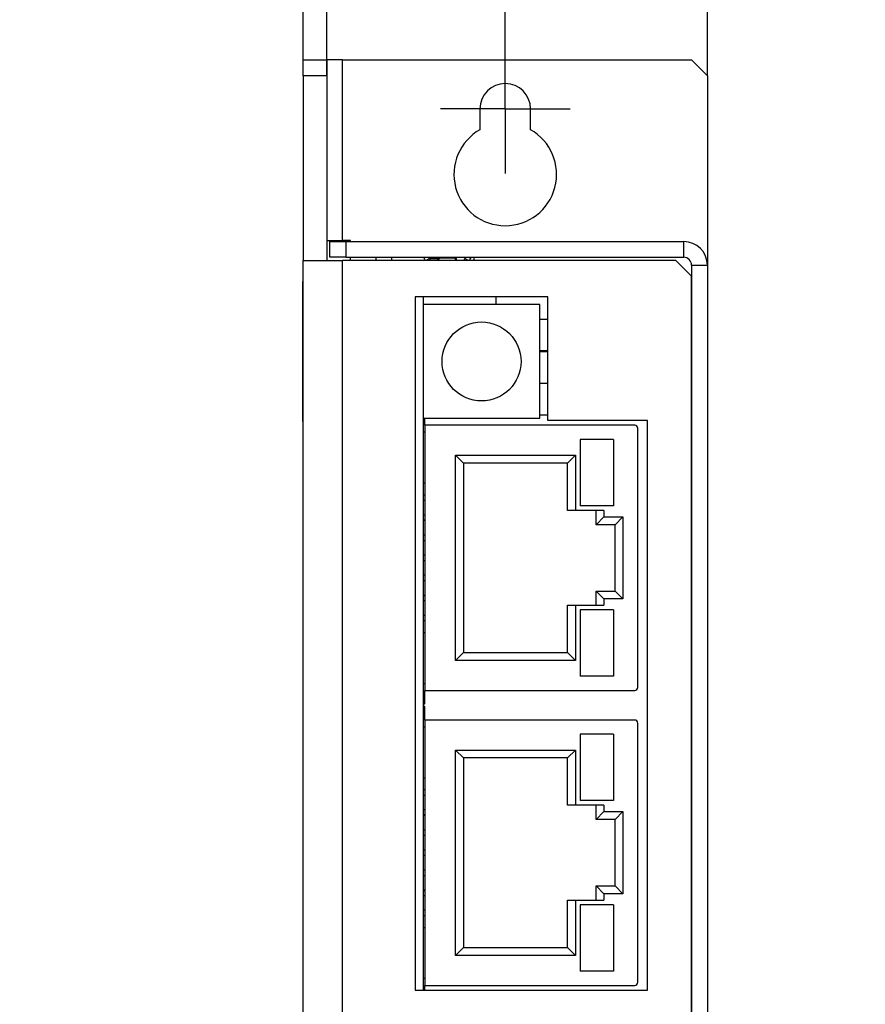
# Model space of a CAD drawing. Header units: millimetres. Extents: x 5 to 415, y 6 to 293.
# Tile 6 of 8: x 210 to 263, y 177 to 239. Entities that reach past the tile are written whole.
import ezdxf
from ezdxf.enums import TextEntityAlignment as Align

# ---------------------------------------------------------------- set-up
doc = ezdxf.new("R2010")
doc.units = ezdxf.units.MM
doc.layers.add('Default', color=7, linetype='Continuous')
doc.styles.add('SEACAD_Solid_Edge_ISO', font='seiso.ttf')
doc.dimstyles.new('DIN', dxfattribs={"dimtxt": 5, "dimasz": 5, "dimexe": 2.5, "dimexo": 0, "dimgap": 1.25, "dimtad": 1, "dimdec": 1, "dimtxsty": 'SEACAD_Solid_Edge_ISO', "dimblk1": '_SE_FILLED', "dimblk2": '_SE_FILLED', "dimsah": 1, "dimcen": 2.5, "dimadec": 0, "dimazin": 0, "dimtfac": 0.5, "dimtdec": 3, "dimtmove": 0, "dimatfit": 3, "dimfxl": 1, "dimarcsym": 0})

# ---------------------------------------------------------------- blocks, each defined once
blk = doc.blocks.new('SE57')
at = {"color": 7, "linetype": 'Continuous'}
for p, q in [((235.356, 223.991), (235.358, 223.988)), ((235.358, 223.988), (235.364, 223.978)), ((235.364, 223.978), (235.373, 223.962)), ((235.373, 223.962), (235.385, 223.94)), ((235.385, 223.94), (235.4, 223.914)), ((235.4, 223.914), (235.418, 223.884)), ((235.418, 223.884), (235.437, 223.851)), ((235.437, 223.851), (235.443, 223.841))]:
    blk.add_line(p, q, dxfattribs=at)
blk = doc.blocks.new('SE56')
blk.add_blockref('SE57', (0, 0))
blk = doc.blocks.new('SE59')
at = {"color": 7, "linetype": 'Continuous'}
for p, q in [((237.985, 224.001), (237.966, 223.968)), ((238.004, 224.034), (237.985, 224.001)), ((238.007, 224.039), (238.004, 224.034))]:
    blk.add_line(p, q, dxfattribs=at)
blk = doc.blocks.new('SE58')
blk.add_blockref('SE59', (0, 0))
blk = doc.blocks.new('SE61')
at = {"color": 7, "linetype": 'Continuous'}
for p, q in [((238.245, 223.851), (238.239, 223.841)), ((238.264, 223.884), (238.245, 223.851)), ((238.281, 223.914), (238.264, 223.884)), ((238.296, 223.94), (238.281, 223.914)), ((238.309, 223.962), (238.296, 223.94)), ((238.318, 223.978), (238.309, 223.962)), ((238.324, 223.988), (238.318, 223.978)), ((238.326, 223.991), (238.324, 223.988))]:
    blk.add_line(p, q, dxfattribs=at)
blk = doc.blocks.new('SE60')
blk.add_blockref('SE61', (0, 0))
blk = doc.blocks.new('SW_CENTERMARKSYMBOL_3')
at = {"color": 7, "linetype": 'Continuous'}
for p, q in [((4.1, 6.6), (4.1, 8.2)), ((4.1, 4.1), (4.1, 6.6)), ((1.6, 4.1), (0, 4.1)), ((4.1, 4.1), (1.6, 4.1)), ((4.1, 4.1), (4.1, 1.6)), ((4.1, 4.1), (6.6, 4.1)), ((6.6, 4.1), (8.2, 4.1)), ((4.1, 1.6), (4.1, 0))]:
    blk.add_line(p, q, dxfattribs=at)
blk = doc.blocks.new('DMBLK7')
at = {"layer": 'Default', "linetype": 'Continuous'}
for points in [[(222.716, 244.166), (222.716, 242.499), (227.716, 243.333)], [(234.216, 244.166), (229.216, 243.333), (234.216, 242.499)]]:
    blk.add_hatch(color=7, dxfattribs=at).paths.add_polyline_path(points)
at = {"layer": 'Default', "color": 7, "linetype": 'Continuous'}
for p, q in [((227.716, 235.541), (227.716, 245.833)), ((229.216, 235.541), (229.216, 245.833)), ((213.247, 243.333), (239.216, 243.333))]:
    blk.add_line(p, q, dxfattribs=at)
at = {"layer": 'Default', "color": 7, "linetype": 'Continuous', "style": 'SEACAD_Solid_Edge_ISO'}
blk.add_text('1,5', height=5, dxfattribs=at).set_placement((214.997, 249.583), align=Align.TOP_LEFT)
blk = doc.blocks.new('_SE_FILLED')
at = {"color": 0}
blk.add_line((0, 0), (-1, 0), dxfattribs=at)
blk.add_solid([(0, 0), (-1, -0.1665), (-1, 0.1665), (0, 0)], dxfattribs=at)
blk = doc.blocks.new('DMBLK8')
at = {"layer": 'Default', "linetype": 'Continuous'}
for points in [[(222.716, 252.874), (222.716, 251.208), (227.716, 252.041)], [(245.516, 252.874), (240.516, 252.041), (245.516, 251.208)]]:
    blk.add_hatch(color=7, dxfattribs=at).paths.add_polyline_path(points)
at = {"layer": 'Default', "color": 7, "linetype": 'Continuous'}
for p, q in [((227.716, 235.541), (227.716, 254.541)), ((240.516, 237.541), (240.516, 254.541)), ((210.299, 252.041), (250.516, 252.041))]:
    blk.add_line(p, q, dxfattribs=at)
at = {"layer": 'Default', "color": 7, "linetype": 'Continuous', "style": 'SEACAD_Solid_Edge_ISO'}
blk.add_text('12,8', height=5, dxfattribs=at).set_placement((212.049, 258.291), align=Align.TOP_LEFT)
blk = doc.blocks.new('DMBLK9')
at = {"layer": 'Default', "linetype": 'Continuous'}
for points in [[(222.716, 260.76), (222.716, 259.093), (227.716, 259.926)], [(258.316, 260.76), (253.316, 259.926), (258.316, 259.093)]]:
    blk.add_hatch(color=7, dxfattribs=at).paths.add_polyline_path(points)
at = {"layer": 'Default', "color": 7, "linetype": 'Continuous'}
for p, q in [((227.716, 235.541), (227.716, 262.426)), ((253.316, 235.541), (253.316, 262.426)), ((209.769, 259.926), (263.316, 259.926))]:
    blk.add_line(p, q, dxfattribs=at)
at = {"layer": 'Default', "color": 7, "linetype": 'Continuous', "style": 'SEACAD_Solid_Edge_ISO'}
blk.add_text('25,6', height=5, dxfattribs=at).set_placement((211.519, 266.176), align=Align.TOP_LEFT)

msp = doc.modelspace()

# ---------------------------------------------------------------- linework, layer by layer
at = {"color": 7, "linetype": 'Continuous'}
for p, q in [((227.716, 236.541), (229.216, 236.541)), ((227.716, 235.541), (227.716, 236.541)), ((229.216, 236.541), (229.216, 235.541)), ((230.216, 236.541), (229.216, 236.541)), ((230.216, 225.112), (230.216, 236.541)), ((230.216, 236.541), (252.316, 236.541)), ((253.316, 235.541), (252.316, 236.541)), ((229.216, 235.541), (227.716, 235.541)), ((227.716, 235.541), (227.716, 223.841)), ((229.216, 235.541), (229.216, 223.841)), ((253.316, 235.541), (253.316, 223.539)), ((238.916, 233.441), (238.916, 232.12)), ((242.116, 232.12), (242.116, 233.441)), ((229.216, 225.112), (230.216, 225.112)), ((230.716, 225.112), (230.216, 225.112)), ((230.716, 225.039), (230.716, 225.112)), ((229.413, 224.039), (229.413, 225.039)), ((229.413, 225.039), (230.413, 225.039)), ((230.413, 225.039), (230.413, 224.039)), ((230.413, 225.039), (251.816, 225.039)), ((251.816, 224.039), (251.816, 225.039)), ((227.716, 223.841), (230.216, 223.841)), ((227.716, 107.241), (227.716, 223.841)), ((230.413, 224.039), (229.413, 224.039)), ((230.216, 107.241), (230.216, 223.841)), ((251.316, 223.841), (230.216, 223.841)), ((230.413, 224.039), (251.816, 224.039)), ((230.716, 223.841), (230.716, 224.039)), ((232.316, 224.039), (232.316, 223.841)), ((233.287, 223.841), (233.316, 223.875)), ((233.316, 224.039), (233.316, 223.875)), ((233.316, 223.841), (233.316, 223.875)), ((235.356, 223.991), (235.439, 224.039)), ((235.416, 224.025), (235.416, 224.039)), ((235.416, 223.841), (235.416, 223.887)), ((235.716, 223.968), (235.496, 223.841)), ((235.716, 223.968), (235.789, 223.841)), ((235.726, 223.95), (235.726, 223.975)), ((235.726, 223.975), (236.266, 223.975)), ((236.266, 223.841), (236.266, 223.968)), ((236.466, 223.991), (236.466, 224.039)), ((237.216, 223.991), (236.466, 223.991)), ((237.216, 224.039), (237.216, 223.991)), ((237.416, 223.968), (237.416, 223.841)), ((237.893, 223.841), (237.966, 223.968)), ((238.185, 223.841), (237.966, 223.968)), ((238.242, 224.039), (238.326, 223.991)), ((238.266, 224.039), (238.266, 224.025)), ((238.266, 223.887), (238.266, 223.841)), ((238.516, 224.039), (238.516, 223.841)), ((252.316, 222.841), (251.316, 223.841)), ((252.316, 223.539), (253.316, 223.539)), ((252.316, 223.539), (252.316, 107.543)), ((253.316, 223.539), (253.316, 107.543)), ((252.316, 108.241), (252.316, 222.841)), ((227.716, 222.512), (227.706, 222.512)), ((227.706, 220.112), (227.706, 222.512)), ((243.216, 221.545), (234.816, 221.545)), ((234.816, 221.545), (234.816, 177.643)), ((235.316, 221.545), (235.316, 177.643)), ((239.916, 221.545), (239.916, 221.045)), ((243.216, 213.712), (243.216, 221.545)), ((242.716, 221.045), (235.316, 221.045)), ((235.316, 221.045), (235.316, 213.845)), ((242.716, 213.845), (242.716, 221.045)), ((227.716, 220.112), (227.706, 220.112)), ((227.706, 218.448), (227.706, 220.112)), ((243.216, 220.112), (242.716, 220.112)), ((227.716, 218.448), (227.706, 218.448)), ((227.706, 216.048), (227.706, 218.448)), ((243.216, 218.112), (242.716, 218.112)), ((243.216, 218.048), (242.716, 218.048)), ((227.706, 213.648), (227.706, 216.048)), ((227.716, 216.048), (227.706, 216.048)), ((243.216, 216.048), (242.716, 216.048)), ((235.316, 213.845), (242.716, 213.845)), ((235.416, 213.412), (235.416, 213.845)), ((243.216, 214.048), (242.716, 214.048)), ((227.716, 213.648), (227.706, 213.648)), ((235.416, 213.412), (235.416, 196.612)), ((248.716, 213.412), (235.416, 213.412)), ((249.516, 213.712), (243.216, 213.712)), ((248.916, 196.812), (248.916, 213.212)), ((249.516, 177.643), (249.516, 213.712)), ((235.416, 212.962), (235.316, 212.962)), ((247.366, 212.512), (245.266, 212.512)), ((245.266, 212.512), (245.266, 208.312)), ((247.366, 212.512), (247.366, 208.312)), ((237.366, 211.512), (244.966, 211.512)), ((237.366, 198.512), (237.366, 211.512)), ((237.866, 211.012), (237.366, 211.512)), ((244.466, 211.012), (244.966, 211.512)), ((244.966, 211.512), (244.966, 208.012)), ((237.866, 211.012), (237.866, 199.012)), ((244.466, 211.012), (237.866, 211.012)), ((244.466, 208.012), (244.466, 211.012)), ((235.316, 209.762), (235.416, 209.762)), ((235.316, 209.007), (235.416, 209.007)), ((235.416, 208.637), (235.316, 208.637)), ((247.366, 208.312), (245.266, 208.312)), ((235.316, 207.737), (235.416, 207.737)), ((244.966, 208.012), (244.466, 208.012)), ((246.766, 208.012), (244.966, 208.012)), ((246.266, 207.112), (246.266, 208.012)), ((246.766, 207.612), (246.266, 207.112)), ((246.766, 208.012), (246.766, 207.612)), ((246.766, 207.612), (247.966, 207.612)), ((247.966, 207.612), (247.466, 207.112)), ((247.966, 207.612), (247.966, 202.412)), ((235.316, 207.427), (235.416, 207.427)), ((235.416, 207.367), (235.316, 207.367)), ((247.466, 207.112), (246.266, 207.112)), ((247.466, 202.912), (247.466, 207.112)), ((235.316, 206.467), (235.416, 206.467)), ((235.416, 206.097), (235.316, 206.097)), ((235.316, 205.197), (235.416, 205.197)), ((235.416, 204.827), (235.316, 204.827)), ((235.316, 203.927), (235.416, 203.927)), ((235.416, 203.557), (235.316, 203.557)), ((235.316, 202.657), (235.416, 202.657)), ((246.266, 202.012), (246.266, 202.912)), ((246.766, 202.412), (246.266, 202.912)), ((246.266, 202.912), (247.466, 202.912)), ((247.966, 202.412), (247.466, 202.912)), ((235.416, 202.597), (235.316, 202.597)), ((235.416, 202.287), (235.316, 202.287)), ((244.466, 199.012), (244.466, 202.012)), ((244.466, 202.012), (244.966, 202.012)), ((244.966, 202.012), (244.966, 198.512)), ((244.966, 202.012), (246.766, 202.012)), ((247.966, 202.412), (246.766, 202.412)), ((246.766, 202.412), (246.766, 202.012)), ((235.316, 201.387), (235.416, 201.387)), ((247.366, 201.712), (245.266, 201.712)), ((245.266, 201.712), (245.266, 197.512)), ((247.366, 201.712), (247.366, 197.512)), ((235.416, 201.017), (235.316, 201.017)), ((235.416, 200.262), (235.316, 200.262)), ((237.866, 199.012), (237.366, 198.512)), ((237.866, 199.012), (244.466, 199.012)), ((244.466, 199.012), (244.966, 198.512)), ((244.966, 198.512), (237.366, 198.512)), ((235.316, 197.062), (235.416, 197.062)), ((247.366, 197.512), (245.266, 197.512)), ((235.416, 196.612), (248.716, 196.612)), ((235.416, 195.762), (235.416, 196.612)), ((235.316, 195.762), (235.416, 195.762)), ((235.416, 195.593), (235.316, 195.593)), ((235.416, 194.743), (235.416, 195.593)), ((235.416, 194.743), (235.416, 177.943)), ((248.716, 194.743), (235.416, 194.743)), ((248.916, 178.143), (248.916, 194.543)), ((235.416, 194.293), (235.316, 194.293)), ((247.366, 193.843), (245.266, 193.843)), ((245.266, 193.843), (245.266, 189.643)), ((247.366, 193.843), (247.366, 189.643)), ((237.366, 192.843), (244.966, 192.843)), ((237.366, 179.843), (237.366, 192.843)), ((237.866, 192.343), (237.366, 192.843)), ((244.466, 192.343), (244.966, 192.843)), ((244.966, 192.843), (244.966, 189.343)), ((237.866, 192.343), (237.866, 180.343)), ((244.466, 192.343), (237.866, 192.343)), ((244.466, 189.343), (244.466, 192.343)), ((235.316, 191.093), (235.416, 191.093)), ((235.316, 190.338), (235.416, 190.338)), ((235.416, 189.968), (235.316, 189.968)), ((247.366, 189.643), (245.266, 189.643)), ((235.316, 189.068), (235.416, 189.068)), ((244.966, 189.343), (244.466, 189.343)), ((246.766, 189.343), (244.966, 189.343)), ((246.266, 188.443), (246.266, 189.343)), ((246.766, 188.943), (246.266, 188.443)), ((246.766, 189.343), (246.766, 188.943)), ((246.766, 188.943), (247.966, 188.943)), ((247.966, 188.943), (247.466, 188.443)), ((247.966, 188.943), (247.966, 183.743)), ((235.316, 188.758), (235.416, 188.758)), ((235.416, 188.698), (235.316, 188.698)), ((247.466, 188.443), (246.266, 188.443)), ((247.466, 184.243), (247.466, 188.443)), ((235.316, 187.798), (235.416, 187.798)), ((235.416, 187.428), (235.316, 187.428)), ((235.316, 186.528), (235.416, 186.528)), ((235.416, 186.158), (235.316, 186.158)), ((235.316, 185.258), (235.416, 185.258)), ((235.416, 184.888), (235.316, 184.888)), ((235.316, 183.988), (235.416, 183.988)), ((235.416, 183.928), (235.316, 183.928)), ((246.766, 183.743), (246.266, 184.243)), ((246.266, 184.243), (247.466, 184.243)), ((246.266, 183.343), (246.266, 184.243)), ((247.966, 183.743), (247.466, 184.243)), ((235.416, 183.618), (235.316, 183.618)), ((244.466, 180.343), (244.466, 183.343)), ((244.466, 183.343), (244.966, 183.343)), ((244.966, 183.343), (244.966, 179.843)), ((244.966, 183.343), (246.766, 183.343)), ((247.966, 183.743), (246.766, 183.743)), ((246.766, 183.743), (246.766, 183.343)), ((235.316, 182.718), (235.416, 182.718)), ((247.366, 183.043), (245.266, 183.043)), ((245.266, 183.043), (245.266, 178.843)), ((247.366, 183.043), (247.366, 178.843)), ((235.416, 182.348), (235.316, 182.348)), ((235.416, 181.593), (235.316, 181.593)), ((237.866, 180.343), (237.366, 179.843)), ((237.866, 180.343), (244.466, 180.343)), ((244.466, 180.343), (244.966, 179.843)), ((244.966, 179.843), (237.366, 179.843)), ((235.316, 178.393), (235.416, 178.393)), ((247.366, 178.843), (245.266, 178.843)), ((235.416, 177.943), (248.716, 177.943)), ((235.416, 177.643), (235.416, 177.943)), ((234.816, 177.643), (249.516, 177.643))]:
    msp.add_line(p, q, dxfattribs=at)
msp.add_circle((239.016, 217.445), 2.5, dxfattribs=at)
for centre, radius, start, end in [((240.516, 233.441), 1.6, 0, 180), ((240.516, 229.291), 3.25, 119.49237, 60.50763), ((251.816, 223.539), 1.5, 0, 90), ((236.421, 223.967), 0.155, 152.28546, 179.76386), ((236.455, 223.8), 0.191, 86.60043, 167.63777), ((237.227, 223.8), 0.191, 12.36249, 93.39931), ((237.261, 223.967), 0.155, 0.24057, 27.70941), ((251.816, 223.539), 0.5, 0, 90), ((248.716, 213.212), 0.2, 0, 90), ((248.716, 196.812), 0.2, 270, 360), ((248.716, 194.543), 0.2, 0, 90), ((248.716, 178.143), 0.2, 270, 0)]:
    msp.add_arc(centre, radius, start, end, dxfattribs=at)

# ---------------------------------------------------------------- block references
at = {"color": 7}
msp.add_blockref('SW_CENTERMARKSYMBOL_3', (236.416, 229.341), dxfattribs=at)
for name in ['SE56', 'SE58', 'SE60']:
    msp.add_blockref(name, (0, 0))

# ---------------------------------------------------------------- dimensions: what is measured, and where the dimension line sits
at = {"layer": 'Default', "color": 7, "linetype": 'Continuous'}
for base, p2, picture, middle in [((227.716, 259.926), (253.316, 235.541), 'DMBLK9', (223.155, 259.926)), ((227.716, 243.333), (229.216, 235.541), 'DMBLK7', (222.542, 243.333))]:
    dim = msp.add_linear_dim(base=base, p1=(227.716, 235.541), p2=p2, angle=0, text='\\A1;<>', dimstyle='DIN', dxfattribs=at)
    dim.commit()
    dim.dimension.update_dxf_attribs({"geometry": picture, "text_midpoint": middle, "dimtype": 161})
dim = msp.add_linear_dim(base=(240.516, 252.041), p1=(227.716, 235.541), p2=(240.516, 237.541), text='\\A1;<>', dimstyle='DIN', dxfattribs=at)
dim.commit()
dim.dimension.update_dxf_attribs({"geometry": 'DMBLK8', "text_midpoint": (223.004, 252.041), "dimtype": 160})

doc.saveas('drawing.dxf')
